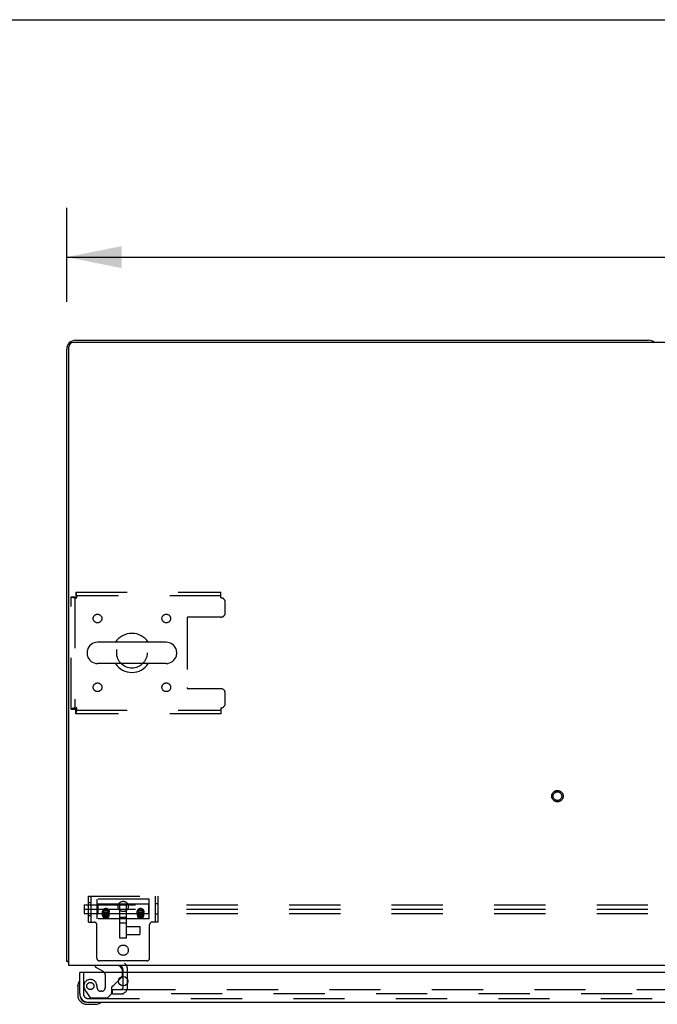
# Model space of a CAD drawing. Header units: inches. Extents: x 0 to 268, y 0 to 174.
# Tile 65 of 125: x 47 to 65, y 145 to 174. Entities that reach past the tile are written whole.
import ezdxf

# ---------------------------------------------------------------- set-up
doc = ezdxf.new("R2010")
doc.units = ezdxf.units.IN
doc.header["$LTSCALE"] = 14.754949
doc.header["$MEASUREMENT"] = 0
doc.linetypes.add('HIDDEN', pattern=[0.2, 0.1, -0.1])
doc.layers.get('0').update_dxf_attribs({"linetype": 'CONTINUOUS'})
for name, color, linetype in [('DEFAULT_2', 8, 'HIDDEN'), ('DIMENSIONS', 7, 'CONTINUOUS'), ('LEFT_OR_SECONDARY_DOOR_ASSEMBLY', 7, 'CONTINUOUS')]:
    doc.layers.add(name, color=color, linetype=linetype)
doc.styles.get("Standard").update_dxf_attribs({"font": 'arial.ttf'})
doc.dimstyles.new('DIMSTYLE_1', dxfattribs={"dimtxt": 1.183552, "dimasz": 1.578069, "dimexe": 0.09, "dimexo": 0.07, "dimgap": 0.0375, "dimtad": 0, "dimtih": 1, "dimtoh": 1, "dimzin": 4, "dimdsep": 46, "dimtxsty": 'Standard', "dimblk": '_FILLED', "dimblk1": '_FILLED', "dimblk2": '_FILLED', "dimcen": 0.09, "dimadec": 3, "dimazin": 1, "dimtfac": 1, "dimtdec": 3, "dimtofl": 0, "dimtmove": 0, "dimatfit": 3, "dimldrblk": '_FILLED', "dimfxl": 0, "dimtolj": 1, "dimtzin": 4, "dimarcsym": 0})

# ---------------------------------------------------------------- blocks, each defined once
blk = doc.blocks.new('_FILLED')
at = {"color": 0, "linetype": 'ByBlock'}
blk.add_solid([(0, 0), (-1, 0.2), (-1, -0.2)], dxfattribs=at)
blk = doc.blocks.new('*D1')
at = {"layer": 'DIMENSIONS', "color": 2, "linetype": 'Continuous'}
for p, q in [((48.143, 165.461), (48.143, 168.172)), ((125.893, 165.461), (125.893, 168.172)), ((48.143, 166.752), (84.359, 166.752)), ((125.893, 166.752), (89.678, 166.752))]:
    blk.add_line(p, q, dxfattribs=at)
at = {"layer": 'DIMENSIONS', "color": 2, "linetype": 'Continuous', "xscale": 1.5780694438, "yscale": 1.5780694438, "zscale": 1.5780694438, "rotation": 180}
blk.add_blockref('_FILLED', (48.143, 166.752), dxfattribs=at)
at = {"layer": 'DIMENSIONS', "color": 2, "linetype": 'Continuous', "xscale": 1.5780694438, "yscale": 1.5780694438, "zscale": 1.5780694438}
blk.add_blockref('_FILLED', (125.893, 166.752), dxfattribs=at)
at = {"layer": 'DIMENSIONS', "color": 2, "linetype": 'Continuous', "insert": (87.018, 167.343), "char_height": 1.1836, "width": 4.13583, "attachment_point": 2, "line_spacing_factor": 0.9}
blk.add_mtext('77.75', dxfattribs=at)

msp = doc.modelspace()

# ---------------------------------------------------------------- linework, layer by layer
at = {"color": 7, "linetype": 'Continuous'}
for p, q in [((0, 173.588), (268.272, 173.588)), ((48.206, 146.356), (48.206, 164.169)), ((125.706, 164.294), (48.331, 164.294)), ((48.393, 164.356), (64.893, 164.356)), ((48.143, 146.481), (48.143, 164.106)), ((51.006, 155.662), (49.031, 155.662)), ((48.731, 155.4), (48.731, 155.312)), ((51.306, 155.4), (51.306, 155.312)), ((51.006, 155.05), (49.031, 155.05)), ((48.143, 146.481), (48.206, 146.481)), ((48.204, 146.443), (48.206, 146.444)), ((125.831, 146.356), (48.206, 146.356)), ((49.768, 146.152), (49.768, 146.231)), ((49.768, 145.769), (49.768, 146.035))]:
    msp.add_line(p, q, dxfattribs=at)
for points in [[(48.175, 146.459), (48.167, 146.462), (48.164, 146.463), (48.161, 146.464), (48.158, 146.465), (48.155, 146.467), (48.153, 146.468), (48.15, 146.47), (48.148, 146.471), (48.147, 146.473), (48.146, 146.474), (48.145, 146.476), (48.144, 146.477), (48.143, 146.479), (48.143, 146.481)], [(48.204, 146.443), (48.202, 146.445), (48.199, 146.447), (48.197, 146.449), (48.193, 146.451), (48.19, 146.453), (48.186, 146.454), (48.182, 146.456), (48.179, 146.458), (48.175, 146.459)]]:
    msp.add_lwpolyline(points, dxfattribs=at)
for centre, radius, start, end in [((48.393, 164.106), 0.25, 90, 180), ((48.331, 164.169), 0.125, 90, 180), ((64.893, 164.106), 0.25, 48.596, 90), ((49.031, 155.356), 0.306, 90, 164.3697), ((50.018, 155.356), 0.562, 32.9567, 147.0433), ((51.006, 155.356), 0.306, 15.6303, 90), ((48.875, 155.4), 0.144, 164.3697, 180), ((51.162, 155.4), 0.144, 0, 15.6303), ((48.875, 155.312), 0.144, 180, 195.6303), ((49.031, 155.356), 0.306, 195.6303, 270), ((51.006, 155.356), 0.306, 270, 344.3697), ((51.162, 155.312), 0.144, 344.3697, 360), ((50.018, 155.356), 0.562, 212.956, 327.044), ((48.393, 146.606), 0.25, 220.7609, 221.3932), ((49.643, 146.231), 0.125, 0, 90)]:
    msp.add_arc(centre, radius, start, end, dxfattribs=at)
at = {"layer": 'DEFAULT_2', "color": 8, "linetype": 'HIDDEN'}
for p, q in [((48.402, 157.106), (48.402, 157.002)), ((48.402, 157.106), (52.581, 157.106)), ((52.581, 156.939), (52.581, 157.106)), ((48.268, 153.74), (48.268, 156.972)), ((48.268, 156.972), (48.372, 156.972)), ((48.372, 156.972), (48.372, 153.74)), ((52.581, 157.002), (48.402, 157.002)), ((52.706, 156.512), (52.706, 156.814)), ((51.606, 156.357), (51.606, 154.355)), ((52.581, 156.387), (51.636, 156.387)), ((52.581, 154.325), (51.636, 154.325)), ((52.706, 153.898), (52.706, 154.2)), ((48.268, 153.74), (48.372, 153.74)), ((48.402, 153.606), (48.402, 153.71)), ((48.402, 153.71), (52.581, 153.71)), ((52.581, 153.773), (52.581, 153.606)), ((52.581, 153.606), (48.402, 153.606)), ((48.768, 147.606), (48.768, 148.356)), ((48.768, 148.356), (50.768, 148.356)), ((48.846, 147.606), (48.846, 148.356)), ((50.69, 148.356), (50.69, 147.606)), ((50.768, 148.356), (50.768, 147.606)), ((48.643, 148.106), (48.643, 147.856)), ((48.643, 148.106), (125.393, 148.106)), ((48.768, 148.169), (48.846, 148.169)), ((49.018, 147.7), (49.018, 148.262)), ((50.518, 148.262), (49.018, 148.262)), ((49.038, 148.122), (49.018, 148.142)), ((49.038, 148.122), (49.038, 147.841)), ((50.498, 148.122), (49.038, 148.122)), ((49.675, 147.144), (49.675, 148.122)), ((49.862, 147.144), (49.862, 148.122)), ((50.498, 148.122), (50.518, 148.142)), ((50.498, 148.122), (50.498, 147.841)), ((50.518, 147.7), (50.518, 148.262)), ((50.768, 148.129), (50.69, 148.129)), ((48.643, 147.981), (125.393, 147.981)), ((48.643, 147.856), (125.393, 147.856)), ((48.768, 147.794), (48.846, 147.794)), ((49.038, 147.841), (49.018, 147.821)), ((50.498, 147.841), (49.038, 147.841)), ((49.172, 147.841), (49.172, 147.911)), ((49.175, 147.792), (49.175, 147.906)), ((49.206, 147.846), (49.237, 147.893)), ((49.206, 147.788), (49.206, 147.846)), ((49.237, 147.799), (49.206, 147.846)), ((49.206, 147.788), (49.211, 147.796)), ((49.21, 147.781), (49.206, 147.788)), ((49.216, 147.774), (49.21, 147.781)), ((49.211, 147.796), (49.217, 147.804)), ((49.22, 147.767), (49.216, 147.774)), ((49.217, 147.804), (49.221, 147.811)), ((49.225, 147.759), (49.22, 147.767)), ((49.221, 147.811), (49.227, 147.819)), ((49.23, 147.752), (49.225, 147.759)), ((49.227, 147.819), (49.232, 147.826)), ((49.232, 147.826), (49.237, 147.834)), ((49.237, 147.834), (49.237, 147.893)), ((49.237, 147.893), (49.3, 147.893)), ((49.237, 147.834), (49.245, 147.835)), ((49.237, 147.741), (49.237, 147.799)), ((49.3, 147.799), (49.237, 147.799)), ((49.245, 147.741), (49.237, 147.741)), ((49.245, 147.835), (49.253, 147.835)), ((49.253, 147.741), (49.245, 147.741)), ((49.26, 147.741), (49.253, 147.741)), ((49.268, 147.741), (49.26, 147.741)), ((49.264, 147.835), (49.272, 147.835)), ((49.276, 147.741), (49.268, 147.741)), ((49.272, 147.835), (49.28, 147.835)), ((49.284, 147.741), (49.276, 147.741)), ((49.28, 147.835), (49.288, 147.835)), ((49.292, 147.741), (49.284, 147.741)), ((49.3, 147.741), (49.292, 147.741)), ((49.3, 147.834), (49.3, 147.893)), ((49.3, 147.893), (49.331, 147.846)), ((49.331, 147.846), (49.3, 147.799)), ((49.3, 147.834), (49.305, 147.826)), ((49.3, 147.741), (49.3, 147.799)), ((49.305, 147.749), (49.3, 147.741)), ((49.305, 147.826), (49.31, 147.819)), ((49.31, 147.757), (49.305, 147.749)), ((49.31, 147.819), (49.316, 147.811)), ((49.316, 147.765), (49.31, 147.757)), ((49.316, 147.811), (49.321, 147.802)), ((49.32, 147.772), (49.316, 147.765)), ((49.325, 147.78), (49.32, 147.772)), ((49.321, 147.802), (49.326, 147.794)), ((49.326, 147.794), (49.331, 147.788)), ((49.331, 147.788), (49.331, 147.846)), ((49.362, 147.792), (49.362, 147.906)), ((49.365, 147.841), (49.365, 147.911)), ((49.862, 147.738), (49.675, 147.738)), ((50.172, 147.841), (50.172, 147.911)), ((50.175, 147.792), (50.175, 147.906)), ((50.206, 147.846), (50.237, 147.893)), ((50.206, 147.788), (50.206, 147.846)), ((50.237, 147.799), (50.206, 147.846)), ((50.206, 147.788), (50.211, 147.796)), ((50.21, 147.781), (50.206, 147.788)), ((50.216, 147.774), (50.21, 147.781)), ((50.211, 147.796), (50.217, 147.804)), ((50.22, 147.767), (50.216, 147.774)), ((50.217, 147.804), (50.221, 147.811)), ((50.225, 147.759), (50.22, 147.767)), ((50.221, 147.811), (50.227, 147.819)), ((50.23, 147.752), (50.225, 147.759)), ((50.227, 147.819), (50.232, 147.826)), ((50.232, 147.826), (50.237, 147.834)), ((50.237, 147.834), (50.237, 147.893)), ((50.237, 147.893), (50.3, 147.893)), ((50.237, 147.834), (50.245, 147.835)), ((50.237, 147.741), (50.237, 147.799)), ((50.3, 147.799), (50.237, 147.799)), ((50.245, 147.741), (50.237, 147.741)), ((50.245, 147.835), (50.253, 147.835)), ((50.253, 147.741), (50.245, 147.741)), ((50.26, 147.741), (50.253, 147.741)), ((50.268, 147.741), (50.26, 147.741)), ((50.264, 147.835), (50.272, 147.835)), ((50.276, 147.741), (50.268, 147.741)), ((50.272, 147.835), (50.28, 147.835)), ((50.284, 147.741), (50.276, 147.741)), ((50.28, 147.835), (50.288, 147.835)), ((50.292, 147.741), (50.284, 147.741)), ((50.3, 147.741), (50.292, 147.741)), ((50.3, 147.834), (50.3, 147.893)), ((50.3, 147.893), (50.331, 147.846)), ((50.331, 147.846), (50.3, 147.799)), ((50.3, 147.834), (50.305, 147.826)), ((50.3, 147.741), (50.3, 147.799)), ((50.305, 147.749), (50.3, 147.741)), ((50.305, 147.826), (50.31, 147.819)), ((50.31, 147.757), (50.305, 147.749)), ((50.31, 147.819), (50.316, 147.811)), ((50.316, 147.765), (50.31, 147.757)), ((50.316, 147.811), (50.321, 147.802)), ((50.32, 147.772), (50.316, 147.765)), ((50.325, 147.78), (50.32, 147.772)), ((50.321, 147.802), (50.326, 147.794)), ((50.326, 147.794), (50.331, 147.788)), ((50.331, 147.788), (50.331, 147.846)), ((50.362, 147.792), (50.362, 147.906)), ((50.365, 147.841), (50.365, 147.911)), ((50.498, 147.841), (50.518, 147.821)), ((50.768, 147.833), (50.69, 147.833)), ((48.768, 147.606), (48.929, 147.606)), ((49.009, 146.566), (49.009, 147.526)), ((50.518, 147.7), (49.018, 147.7)), ((49.862, 147.574), (49.675, 147.574)), ((49.862, 147.479), (50.244, 147.479)), ((50.244, 147.479), (50.244, 147.248)), ((50.527, 146.566), (50.527, 147.526)), ((50.768, 147.606), (50.607, 147.606)), ((49.862, 147.144), (49.675, 147.144)), ((49.862, 147.248), (50.244, 147.248)), ((50.447, 146.486), (49.089, 146.486)), ((49.768, 146.035), (49.768, 146.152)), ((49.893, 145.731), (49.893, 146.231)), ((49.768, 145.731), (49.768, 145.769)), ((49.456, 145.544), (49.456, 145.669)), ((49.456, 145.669), (49.772, 145.669)), ((49.456, 145.544), (49.772, 145.544)), ((49.8, 145.669), (85.081, 145.669)), ((85.081, 145.544), (49.8, 145.544))]:
    msp.add_line(p, q, dxfattribs=at)
for points in [[(48.435, 156.939), (48.433, 156.958), (48.431, 156.976), (48.428, 156.994), (48.426, 157.011), (48.424, 157.028), (48.421, 157.043), (48.419, 157.057), (48.416, 157.07), (48.414, 157.08), (48.412, 157.089), (48.409, 157.097), (48.407, 157.102), (48.405, 157.105), (48.402, 157.106)], [(48.268, 156.972), (48.269, 156.97), (48.273, 156.967), (48.278, 156.965), (48.285, 156.963), (48.294, 156.96), (48.305, 156.958), (48.317, 156.956), (48.331, 156.953), (48.346, 156.951), (48.363, 156.948), (48.38, 156.946), (48.398, 156.944), (48.417, 156.941), (48.435, 156.939)], [(48.372, 156.972), (48.373, 156.97), (48.374, 156.967), (48.376, 156.965), (48.379, 156.963), (48.382, 156.96), (48.386, 156.958), (48.391, 156.956), (48.396, 156.953), (48.402, 156.951), (48.408, 156.948), (48.415, 156.946), (48.421, 156.944), (48.428, 156.941), (48.435, 156.939)], [(48.435, 156.939), (48.433, 156.946), (48.431, 156.953), (48.428, 156.96), (48.426, 156.966), (48.424, 156.973), (48.421, 156.978), (48.419, 156.984), (48.416, 156.988), (48.414, 156.992), (48.412, 156.996), (48.409, 156.998), (48.407, 157), (48.405, 157.002), (48.402, 157.002)], [(48.435, 153.773), (48.417, 153.771), (48.398, 153.768), (48.38, 153.766), (48.363, 153.764), (48.346, 153.761), (48.331, 153.759), (48.317, 153.757), (48.305, 153.754), (48.294, 153.752), (48.285, 153.749), (48.278, 153.747), (48.273, 153.745), (48.269, 153.742), (48.268, 153.74)], [(48.435, 153.773), (48.428, 153.771), (48.421, 153.768), (48.415, 153.766), (48.408, 153.764), (48.402, 153.761), (48.396, 153.759), (48.391, 153.757), (48.386, 153.754), (48.382, 153.752), (48.379, 153.749), (48.376, 153.747), (48.374, 153.745), (48.373, 153.742), (48.372, 153.74)], [(48.402, 153.606), (48.405, 153.607), (48.407, 153.61), (48.409, 153.615), (48.412, 153.623), (48.414, 153.632), (48.416, 153.642), (48.419, 153.655), (48.421, 153.669), (48.424, 153.684), (48.426, 153.701), (48.428, 153.718), (48.431, 153.736), (48.433, 153.754), (48.435, 153.773)], [(48.402, 153.71), (48.405, 153.71), (48.407, 153.712), (48.409, 153.714), (48.412, 153.716), (48.414, 153.72), (48.416, 153.724), (48.419, 153.728), (48.421, 153.734), (48.424, 153.74), (48.426, 153.746), (48.428, 153.752), (48.431, 153.759), (48.433, 153.766), (48.435, 153.773)], [(49.175, 147.906), (49.175, 147.912), (49.176, 147.917), (49.177, 147.923), (49.179, 147.929), (49.181, 147.934), (49.184, 147.939), (49.187, 147.945), (49.19, 147.949), (49.194, 147.954), (49.198, 147.959), (49.202, 147.963), (49.207, 147.967), (49.213, 147.97), (49.218, 147.974), (49.224, 147.977), (49.23, 147.979), (49.236, 147.981), (49.242, 147.983), (49.249, 147.985), (49.255, 147.986), (49.262, 147.986), (49.268, 147.987)], [(49.268, 147.994), (49.259, 147.994), (49.25, 147.993), (49.241, 147.991), (49.232, 147.988), (49.224, 147.985), (49.216, 147.981)], [(49.321, 147.981), (49.313, 147.985), (49.304, 147.988), (49.296, 147.991), (49.287, 147.993), (49.278, 147.994), (49.268, 147.994)], [(49.268, 147.987), (49.275, 147.986), (49.282, 147.986), (49.288, 147.985), (49.294, 147.983), (49.301, 147.981), (49.307, 147.979), (49.313, 147.977), (49.319, 147.974), (49.324, 147.97), (49.329, 147.967), (49.334, 147.963), (49.339, 147.959), (49.343, 147.954), (49.347, 147.949), (49.35, 147.945), (49.353, 147.939), (49.356, 147.934), (49.358, 147.929), (49.359, 147.923), (49.361, 147.917), (49.361, 147.912), (49.362, 147.906)], [(50.175, 147.906), (50.175, 147.912), (50.176, 147.917), (50.177, 147.923), (50.179, 147.929), (50.181, 147.934), (50.184, 147.939), (50.187, 147.945), (50.19, 147.949), (50.194, 147.954), (50.198, 147.959), (50.202, 147.963), (50.207, 147.967), (50.213, 147.97), (50.218, 147.974), (50.224, 147.977), (50.23, 147.979), (50.236, 147.981), (50.242, 147.983), (50.249, 147.985), (50.255, 147.986), (50.262, 147.986), (50.268, 147.987)], [(50.268, 147.994), (50.259, 147.994), (50.25, 147.993), (50.241, 147.991), (50.232, 147.988), (50.224, 147.985), (50.216, 147.981)], [(50.321, 147.981), (50.313, 147.985), (50.304, 147.988), (50.296, 147.991), (50.287, 147.993), (50.278, 147.994), (50.268, 147.994)], [(50.268, 147.987), (50.275, 147.986), (50.282, 147.986), (50.288, 147.985), (50.294, 147.983), (50.301, 147.981), (50.307, 147.979), (50.313, 147.977), (50.319, 147.974), (50.324, 147.97), (50.329, 147.967), (50.334, 147.963), (50.339, 147.959), (50.343, 147.954), (50.347, 147.949), (50.35, 147.945), (50.353, 147.939), (50.356, 147.934), (50.358, 147.929), (50.359, 147.923), (50.361, 147.917), (50.361, 147.912), (50.362, 147.906)], [(49.216, 147.981), (49.208, 147.976), (49.201, 147.971), (49.194, 147.965), (49.189, 147.958), (49.184, 147.951), (49.179, 147.943), (49.176, 147.935), (49.174, 147.927), (49.172, 147.919), (49.172, 147.911)], [(49.268, 147.933), (49.258, 147.932), (49.249, 147.931), (49.239, 147.928), (49.23, 147.925), (49.222, 147.92), (49.214, 147.915), (49.206, 147.91), (49.2, 147.903), (49.193, 147.897), (49.188, 147.889), (49.183, 147.882), (49.179, 147.874), (49.176, 147.865), (49.174, 147.857), (49.172, 147.849), (49.172, 147.841)], [(49.172, 147.911), (49.172, 147.902), (49.174, 147.894), (49.176, 147.886), (49.179, 147.878), (49.184, 147.871), (49.189, 147.864), (49.194, 147.857), (49.201, 147.851), (49.208, 147.845), (49.216, 147.841)], [(49.172, 147.841), (49.172, 147.832), (49.174, 147.825), (49.176, 147.817), (49.179, 147.81), (49.183, 147.803), (49.188, 147.797), (49.193, 147.791), (49.2, 147.786), (49.206, 147.781), (49.214, 147.777), (49.222, 147.774), (49.23, 147.771), (49.239, 147.769), (49.249, 147.767), (49.258, 147.766), (49.268, 147.765)], [(49.268, 147.825), (49.262, 147.825), (49.255, 147.826), (49.249, 147.827), (49.242, 147.828), (49.236, 147.83), (49.23, 147.832), (49.224, 147.835), (49.218, 147.838), (49.213, 147.841), (49.207, 147.845), (49.202, 147.849), (49.198, 147.853), (49.194, 147.857), (49.19, 147.862), (49.187, 147.867), (49.184, 147.872), (49.181, 147.878), (49.179, 147.883), (49.177, 147.889), (49.176, 147.894), (49.175, 147.9), (49.175, 147.906)], [(49.268, 147.872), (49.262, 147.872), (49.255, 147.871), (49.249, 147.87), (49.242, 147.869), (49.236, 147.867), (49.23, 147.865), (49.224, 147.862), (49.218, 147.859), (49.212, 147.856), (49.207, 147.853), (49.202, 147.849), (49.198, 147.844), (49.194, 147.84), (49.19, 147.835), (49.187, 147.83), (49.184, 147.825), (49.181, 147.82), (49.179, 147.814), (49.177, 147.809), (49.176, 147.803), (49.175, 147.797), (49.175, 147.792)], [(49.175, 147.792), (49.175, 147.786), (49.176, 147.78), (49.177, 147.774), (49.179, 147.769), (49.181, 147.763), (49.184, 147.758), (49.187, 147.753), (49.19, 147.748), (49.194, 147.743), (49.198, 147.739), (49.202, 147.734), (49.207, 147.73), (49.212, 147.727), (49.218, 147.724), (49.224, 147.721), (49.23, 147.718), (49.236, 147.716), (49.242, 147.714), (49.249, 147.713), (49.255, 147.712), (49.262, 147.711), (49.268, 147.711)], [(49.268, 147.839), (49.262, 147.839), (49.257, 147.839), (49.251, 147.84), (49.245, 147.842), (49.239, 147.843), (49.234, 147.845), (49.229, 147.847), (49.223, 147.85), (49.219, 147.853), (49.214, 147.856), (49.21, 147.86), (49.205, 147.864), (49.202, 147.868), (49.198, 147.872), (49.195, 147.876), (49.193, 147.881), (49.19, 147.886), (49.188, 147.89), (49.187, 147.895), (49.186, 147.901), (49.185, 147.906), (49.185, 147.911), (49.185, 147.916), (49.186, 147.921), (49.187, 147.926), (49.188, 147.931), (49.19, 147.936), (49.193, 147.941), (49.195, 147.945), (49.198, 147.95), (49.202, 147.954), (49.205, 147.958), (49.21, 147.962), (49.214, 147.965), (49.219, 147.969), (49.223, 147.971), (49.229, 147.974), (49.234, 147.976), (49.239, 147.978), (49.245, 147.98), (49.251, 147.981), (49.257, 147.982), (49.262, 147.983), (49.268, 147.983)], [(49.268, 147.858), (49.262, 147.857), (49.257, 147.857), (49.251, 147.856), (49.245, 147.855), (49.24, 147.853), (49.234, 147.851), (49.229, 147.849), (49.224, 147.846), (49.219, 147.843), (49.215, 147.84), (49.21, 147.837), (49.206, 147.833), (49.203, 147.829), (49.199, 147.825), (49.196, 147.821), (49.194, 147.816), (49.192, 147.811), (49.19, 147.807), (49.188, 147.802), (49.187, 147.797), (49.187, 147.792), (49.186, 147.787)], [(49.35, 147.787), (49.35, 147.781), (49.349, 147.776), (49.348, 147.771), (49.347, 147.766), (49.345, 147.761), (49.342, 147.756), (49.339, 147.751), (49.336, 147.747), (49.332, 147.742), (49.328, 147.738), (49.324, 147.735), (49.319, 147.731), (49.315, 147.728), (49.309, 147.725), (49.304, 147.723), (49.298, 147.721), (49.292, 147.719), (49.287, 147.717), (49.281, 147.716), (49.274, 147.716), (49.268, 147.716), (49.262, 147.716), (49.256, 147.716), (49.25, 147.717), (49.244, 147.719), (49.238, 147.721), (49.233, 147.723), (49.227, 147.725), (49.222, 147.728), (49.217, 147.731), (49.213, 147.735), (49.208, 147.738), (49.204, 147.742), (49.201, 147.747), (49.197, 147.751), (49.195, 147.756), (49.192, 147.761), (49.19, 147.766), (49.188, 147.771), (49.187, 147.776), (49.187, 147.781), (49.186, 147.787)], [(49.216, 147.841), (49.224, 147.837), (49.232, 147.833), (49.241, 147.831), (49.25, 147.829), (49.259, 147.828), (49.268, 147.827)], [(49.237, 147.741), (49.235, 147.744), (49.23, 147.752)], [(49.253, 147.835), (49.26, 147.835), (49.264, 147.835)], [(49.268, 147.983), (49.274, 147.983), (49.28, 147.982), (49.286, 147.981), (49.292, 147.98), (49.297, 147.978), (49.303, 147.976), (49.308, 147.974), (49.313, 147.971), (49.318, 147.969), (49.323, 147.965), (49.327, 147.962), (49.331, 147.958), (49.335, 147.954), (49.338, 147.95), (49.341, 147.945), (49.344, 147.941), (49.346, 147.936), (49.348, 147.931), (49.35, 147.926), (49.351, 147.921), (49.351, 147.916), (49.352, 147.911), (49.351, 147.906), (49.351, 147.901), (49.35, 147.895), (49.348, 147.89), (49.346, 147.886), (49.344, 147.881), (49.341, 147.876), (49.338, 147.872), (49.335, 147.868), (49.331, 147.864), (49.327, 147.86), (49.323, 147.856), (49.318, 147.853), (49.313, 147.85), (49.308, 147.847), (49.303, 147.845), (49.297, 147.843), (49.292, 147.842), (49.286, 147.84), (49.28, 147.839), (49.274, 147.839), (49.268, 147.839)], [(49.365, 147.841), (49.364, 147.849), (49.363, 147.857), (49.361, 147.865), (49.358, 147.874), (49.354, 147.882), (49.349, 147.889), (49.343, 147.897), (49.337, 147.903), (49.33, 147.91), (49.323, 147.915), (49.315, 147.92), (49.306, 147.925), (49.297, 147.928), (49.288, 147.931), (49.278, 147.932), (49.268, 147.933)], [(49.362, 147.906), (49.361, 147.9), (49.361, 147.894), (49.359, 147.889), (49.358, 147.883), (49.356, 147.878), (49.353, 147.872), (49.35, 147.867), (49.347, 147.862), (49.343, 147.857), (49.339, 147.853), (49.334, 147.849), (49.329, 147.845), (49.324, 147.841), (49.319, 147.838), (49.313, 147.835), (49.307, 147.832), (49.301, 147.83), (49.294, 147.828), (49.288, 147.827), (49.282, 147.826), (49.275, 147.825), (49.268, 147.825)], [(49.362, 147.792), (49.361, 147.797), (49.361, 147.803), (49.359, 147.809), (49.358, 147.814), (49.356, 147.82), (49.353, 147.825), (49.35, 147.83), (49.347, 147.835), (49.343, 147.84), (49.339, 147.844), (49.334, 147.849), (49.329, 147.853), (49.324, 147.856), (49.319, 147.859), (49.313, 147.862), (49.307, 147.865), (49.301, 147.867), (49.295, 147.869), (49.288, 147.87), (49.282, 147.871), (49.275, 147.872), (49.268, 147.872)], [(49.35, 147.787), (49.35, 147.792), (49.349, 147.797), (49.348, 147.802), (49.347, 147.807), (49.345, 147.811), (49.343, 147.816), (49.34, 147.821), (49.337, 147.825), (49.334, 147.829), (49.33, 147.833), (49.326, 147.837), (49.322, 147.84), (49.317, 147.843), (49.313, 147.846), (49.308, 147.849), (49.302, 147.851), (49.297, 147.853), (49.291, 147.855), (49.286, 147.856), (49.28, 147.857), (49.274, 147.857), (49.268, 147.858)], [(49.268, 147.827), (49.278, 147.828), (49.287, 147.829), (49.296, 147.831), (49.304, 147.833), (49.313, 147.837), (49.321, 147.841)], [(49.268, 147.765), (49.278, 147.766), (49.288, 147.767), (49.297, 147.769), (49.306, 147.771), (49.315, 147.774), (49.323, 147.777), (49.33, 147.781), (49.337, 147.786), (49.343, 147.791), (49.349, 147.797), (49.354, 147.803), (49.358, 147.81), (49.361, 147.817), (49.363, 147.825), (49.364, 147.832), (49.365, 147.841)], [(49.268, 147.711), (49.275, 147.711), (49.282, 147.712), (49.288, 147.713), (49.295, 147.714), (49.301, 147.716), (49.307, 147.718), (49.313, 147.721), (49.319, 147.724), (49.324, 147.727), (49.329, 147.73), (49.334, 147.734), (49.339, 147.739), (49.343, 147.743), (49.347, 147.748), (49.35, 147.753), (49.353, 147.758), (49.356, 147.763), (49.358, 147.769), (49.359, 147.774), (49.361, 147.78), (49.361, 147.786), (49.362, 147.792)], [(49.288, 147.835), (49.296, 147.835), (49.3, 147.834)], [(49.365, 147.911), (49.364, 147.919), (49.363, 147.927), (49.361, 147.935), (49.357, 147.943), (49.353, 147.951), (49.348, 147.958), (49.342, 147.965), (49.336, 147.971), (49.328, 147.976), (49.321, 147.981)], [(49.321, 147.841), (49.328, 147.845), (49.336, 147.851), (49.342, 147.857), (49.348, 147.864), (49.353, 147.871), (49.357, 147.878), (49.361, 147.886), (49.363, 147.894), (49.364, 147.902), (49.365, 147.911)], [(49.331, 147.788), (49.33, 147.786), (49.325, 147.78)], [(50.216, 147.981), (50.208, 147.976), (50.201, 147.971), (50.194, 147.965), (50.189, 147.958), (50.184, 147.951), (50.179, 147.943), (50.176, 147.935), (50.174, 147.927), (50.172, 147.919), (50.172, 147.911)], [(50.268, 147.933), (50.258, 147.932), (50.249, 147.931), (50.239, 147.928), (50.23, 147.925), (50.222, 147.92), (50.214, 147.915), (50.206, 147.91), (50.2, 147.903), (50.193, 147.897), (50.188, 147.889), (50.183, 147.882), (50.179, 147.874), (50.176, 147.865), (50.174, 147.857), (50.172, 147.849), (50.172, 147.841)], [(50.172, 147.911), (50.172, 147.902), (50.174, 147.894), (50.176, 147.886), (50.179, 147.878), (50.184, 147.871), (50.189, 147.864), (50.194, 147.857), (50.201, 147.851), (50.208, 147.845), (50.216, 147.841)], [(50.172, 147.841), (50.172, 147.832), (50.174, 147.825), (50.176, 147.817), (50.179, 147.81), (50.183, 147.803), (50.188, 147.797), (50.193, 147.791), (50.2, 147.786), (50.206, 147.781), (50.214, 147.777), (50.222, 147.774), (50.23, 147.771), (50.239, 147.769), (50.249, 147.767), (50.258, 147.766), (50.268, 147.765)], [(50.268, 147.825), (50.262, 147.825), (50.255, 147.826), (50.249, 147.827), (50.242, 147.828), (50.236, 147.83), (50.23, 147.832), (50.224, 147.835), (50.218, 147.838), (50.213, 147.841), (50.207, 147.845), (50.202, 147.849), (50.198, 147.853), (50.194, 147.857), (50.19, 147.862), (50.187, 147.867), (50.184, 147.872), (50.181, 147.878), (50.179, 147.883), (50.177, 147.889), (50.176, 147.894), (50.175, 147.9), (50.175, 147.906)], [(50.268, 147.872), (50.262, 147.872), (50.255, 147.871), (50.249, 147.87), (50.242, 147.869), (50.236, 147.867), (50.23, 147.865), (50.224, 147.862), (50.218, 147.859), (50.212, 147.856), (50.207, 147.853), (50.202, 147.849), (50.198, 147.844), (50.194, 147.84), (50.19, 147.835), (50.187, 147.83), (50.184, 147.825), (50.181, 147.82), (50.179, 147.814), (50.177, 147.809), (50.176, 147.803), (50.175, 147.797), (50.175, 147.792)], [(50.175, 147.792), (50.175, 147.786), (50.176, 147.78), (50.177, 147.774), (50.179, 147.769), (50.181, 147.763), (50.184, 147.758), (50.187, 147.753), (50.19, 147.748), (50.194, 147.743), (50.198, 147.739), (50.202, 147.734), (50.207, 147.73), (50.212, 147.727), (50.218, 147.724), (50.224, 147.721), (50.23, 147.718), (50.236, 147.716), (50.242, 147.714), (50.249, 147.713), (50.255, 147.712), (50.262, 147.711), (50.268, 147.711)], [(50.268, 147.839), (50.262, 147.839), (50.257, 147.839), (50.251, 147.84), (50.245, 147.842), (50.239, 147.843), (50.234, 147.845), (50.229, 147.847), (50.223, 147.85), (50.219, 147.853), (50.214, 147.856), (50.21, 147.86), (50.205, 147.864), (50.202, 147.868), (50.198, 147.872), (50.195, 147.876), (50.193, 147.881), (50.19, 147.886), (50.188, 147.89), (50.187, 147.895), (50.186, 147.901), (50.185, 147.906), (50.185, 147.911), (50.185, 147.916), (50.186, 147.921), (50.187, 147.926), (50.188, 147.931), (50.19, 147.936), (50.193, 147.941), (50.195, 147.945), (50.198, 147.95), (50.202, 147.954), (50.205, 147.958), (50.21, 147.962), (50.214, 147.965), (50.219, 147.969), (50.223, 147.971), (50.229, 147.974), (50.234, 147.976), (50.239, 147.978), (50.245, 147.98), (50.251, 147.981), (50.257, 147.982), (50.262, 147.983), (50.268, 147.983)], [(50.268, 147.858), (50.262, 147.857), (50.257, 147.857), (50.251, 147.856), (50.245, 147.855), (50.24, 147.853), (50.234, 147.851), (50.229, 147.849), (50.224, 147.846), (50.219, 147.843), (50.215, 147.84), (50.21, 147.837), (50.206, 147.833), (50.203, 147.829), (50.199, 147.825), (50.196, 147.821), (50.194, 147.816), (50.192, 147.811), (50.19, 147.807), (50.188, 147.802), (50.187, 147.797), (50.187, 147.792), (50.186, 147.787)], [(50.35, 147.787), (50.35, 147.781), (50.349, 147.776), (50.348, 147.771), (50.347, 147.766), (50.345, 147.761), (50.342, 147.756), (50.339, 147.751), (50.336, 147.747), (50.332, 147.742), (50.328, 147.738), (50.324, 147.735), (50.319, 147.731), (50.315, 147.728), (50.309, 147.725), (50.304, 147.723), (50.298, 147.721), (50.292, 147.719), (50.287, 147.717), (50.281, 147.716), (50.274, 147.716), (50.268, 147.716), (50.262, 147.716), (50.256, 147.716), (50.25, 147.717), (50.244, 147.719), (50.238, 147.721), (50.233, 147.723), (50.227, 147.725), (50.222, 147.728), (50.217, 147.731), (50.213, 147.735), (50.208, 147.738), (50.204, 147.742), (50.201, 147.747), (50.197, 147.751), (50.195, 147.756), (50.192, 147.761), (50.19, 147.766), (50.188, 147.771), (50.187, 147.776), (50.187, 147.781), (50.186, 147.787)], [(50.216, 147.841), (50.224, 147.837), (50.232, 147.833), (50.241, 147.831), (50.25, 147.829), (50.259, 147.828), (50.268, 147.827)], [(50.237, 147.741), (50.235, 147.744), (50.23, 147.752)], [(50.253, 147.835), (50.26, 147.835), (50.264, 147.835)], [(50.268, 147.983), (50.274, 147.983), (50.28, 147.982), (50.286, 147.981), (50.292, 147.98), (50.297, 147.978), (50.303, 147.976), (50.308, 147.974), (50.313, 147.971), (50.318, 147.969), (50.323, 147.965), (50.327, 147.962), (50.331, 147.958), (50.335, 147.954), (50.338, 147.95), (50.341, 147.945), (50.344, 147.941), (50.346, 147.936), (50.348, 147.931), (50.35, 147.926), (50.351, 147.921), (50.351, 147.916), (50.352, 147.911), (50.351, 147.906), (50.351, 147.901), (50.35, 147.895), (50.348, 147.89), (50.346, 147.886), (50.344, 147.881), (50.341, 147.876), (50.338, 147.872), (50.335, 147.868), (50.331, 147.864), (50.327, 147.86), (50.323, 147.856), (50.318, 147.853), (50.313, 147.85), (50.308, 147.847), (50.303, 147.845), (50.297, 147.843), (50.292, 147.842), (50.286, 147.84), (50.28, 147.839), (50.274, 147.839), (50.268, 147.839)], [(50.365, 147.841), (50.364, 147.849), (50.363, 147.857), (50.361, 147.865), (50.358, 147.874), (50.354, 147.882), (50.349, 147.889), (50.343, 147.897), (50.337, 147.903), (50.33, 147.91), (50.323, 147.915), (50.315, 147.92), (50.306, 147.925), (50.297, 147.928), (50.288, 147.931), (50.278, 147.932), (50.268, 147.933)], [(50.362, 147.906), (50.361, 147.9), (50.361, 147.894), (50.359, 147.889), (50.358, 147.883), (50.356, 147.878), (50.353, 147.872), (50.35, 147.867), (50.347, 147.862), (50.343, 147.857), (50.339, 147.853), (50.334, 147.849), (50.329, 147.845), (50.324, 147.841), (50.319, 147.838), (50.313, 147.835), (50.307, 147.832), (50.301, 147.83), (50.294, 147.828), (50.288, 147.827), (50.282, 147.826), (50.275, 147.825), (50.268, 147.825)], [(50.362, 147.792), (50.361, 147.797), (50.361, 147.803), (50.359, 147.809), (50.358, 147.814), (50.356, 147.82), (50.353, 147.825), (50.35, 147.83), (50.347, 147.835), (50.343, 147.84), (50.339, 147.844), (50.334, 147.849), (50.329, 147.853), (50.324, 147.856), (50.319, 147.859), (50.313, 147.862), (50.307, 147.865), (50.301, 147.867), (50.295, 147.869), (50.288, 147.87), (50.282, 147.871), (50.275, 147.872), (50.268, 147.872)], [(50.35, 147.787), (50.35, 147.792), (50.349, 147.797), (50.348, 147.802), (50.347, 147.807), (50.345, 147.811), (50.343, 147.816), (50.34, 147.821), (50.337, 147.825), (50.334, 147.829), (50.33, 147.833), (50.326, 147.837), (50.322, 147.84), (50.317, 147.843), (50.313, 147.846), (50.308, 147.849), (50.302, 147.851), (50.297, 147.853), (50.291, 147.855), (50.286, 147.856), (50.28, 147.857), (50.274, 147.857), (50.268, 147.858)], [(50.268, 147.827), (50.278, 147.828), (50.287, 147.829), (50.296, 147.831), (50.304, 147.833), (50.313, 147.837), (50.321, 147.841)], [(50.268, 147.765), (50.278, 147.766), (50.288, 147.767), (50.297, 147.769), (50.306, 147.771), (50.315, 147.774), (50.323, 147.777), (50.33, 147.781), (50.337, 147.786), (50.343, 147.791), (50.349, 147.797), (50.354, 147.803), (50.358, 147.81), (50.361, 147.817), (50.363, 147.825), (50.364, 147.832), (50.365, 147.841)], [(50.268, 147.711), (50.275, 147.711), (50.282, 147.712), (50.288, 147.713), (50.295, 147.714), (50.301, 147.716), (50.307, 147.718), (50.313, 147.721), (50.319, 147.724), (50.324, 147.727), (50.329, 147.73), (50.334, 147.734), (50.339, 147.739), (50.343, 147.743), (50.347, 147.748), (50.35, 147.753), (50.353, 147.758), (50.356, 147.763), (50.358, 147.769), (50.359, 147.774), (50.361, 147.78), (50.361, 147.786), (50.362, 147.792)], [(50.288, 147.835), (50.296, 147.835), (50.3, 147.834)], [(50.365, 147.911), (50.364, 147.919), (50.363, 147.927), (50.361, 147.935), (50.357, 147.943), (50.353, 147.951), (50.348, 147.958), (50.342, 147.965), (50.336, 147.971), (50.328, 147.976), (50.321, 147.981)], [(50.321, 147.841), (50.328, 147.845), (50.336, 147.851), (50.342, 147.857), (50.348, 147.864), (50.353, 147.871), (50.357, 147.878), (50.361, 147.886), (50.363, 147.894), (50.364, 147.902), (50.365, 147.911)], [(50.331, 147.788), (50.33, 147.786), (50.325, 147.78)]]:
    msp.add_lwpolyline(points, dxfattribs=at)
for centre, radius in [((49.029, 156.346), 0.125), ((51.008, 156.346), 0.125), ((50.018, 155.356), 0.438), ((49.029, 154.366), 0.125), ((51.008, 154.366), 0.125), ((62.268, 151.231), 0.164), ((62.268, 151.231), 0.124), ((49.768, 148.056), 0.148), ((49.768, 146.796), 0.148)]:
    msp.add_circle(centre, radius, dxfattribs=at)
for centre, radius, start, end in [((52.581, 156.814), 0.125, 0, 90), ((52.581, 156.512), 0.125, 270, 360), ((51.636, 156.357), 0.03, 90, 180), ((51.636, 154.355), 0.03, 180, 270), ((52.581, 154.2), 0.125, 0, 90), ((52.581, 153.898), 0.125, 270, 360), ((48.929, 147.526), 0.08, 0, 90), ((50.607, 147.526), 0.08, 90, 180), ((49.089, 146.566), 0.08, 180, 270), ((49.643, 146.231), 0.25, 0, 49.2391), ((50.447, 146.566), 0.08, 270, 360), ((49.706, 145.731), 0.188, 270, 360), ((49.706, 145.731), 0.0625, 270, 360)]:
    msp.add_arc(centre, radius, start, end, dxfattribs=at)
at = {"layer": 'LEFT_OR_SECONDARY_DOOR_ASSEMBLY', "color": 7, "linetype": 'Continuous'}
for p, q in [((48.96, 146.356), (48.96, 146.317)), ((48.96, 146.317), (49.198, 146.179)), ((48.538, 146.152), (48.518, 146.152)), ((49.637, 145.925), (49.718, 146.006)), ((49.747, 146.152), (49.747, 146.199)), ((48.458, 145.757), (48.461, 145.795)), ((48.458, 145.757), (48.458, 145.501)), ((48.505, 145.893), (48.503, 145.886)), ((48.518, 145.545), (48.518, 145.501)), ((48.721, 145.238), (48.978, 145.238)), ((49.107, 145.283), (49.113, 145.285))]:
    msp.add_line(p, q, dxfattribs=at)
at = {"layer": 'LEFT_OR_SECONDARY_DOOR_ASSEMBLY', "color": 3, "linetype": 'Continuous'}
for p, q in [((48.518, 145.545), (48.518, 146.152)), ((85.436, 146.152), (48.538, 146.152)), ((48.765, 145.298), (85.209, 145.298))]:
    msp.add_line(p, q, dxfattribs=at)
at = {"layer": 'LEFT_OR_SECONDARY_DOOR_ASSEMBLY', "color": 8, "linetype": 'HIDDEN'}
for p, q in [((48.622, 146.152), (48.622, 145.545)), ((49.248, 146.093), (49.248, 145.713)), ((49.747, 146.076), (49.747, 146.152)), ((49.44, 145.549), (49.44, 145.728)), ((49.499, 145.787), (49.637, 145.925)), ((48.697, 145.601), (48.798, 145.457)), ((49.15, 145.615), (49.117, 145.615)), ((49.314, 145.423), (49.44, 145.549)), ((48.765, 145.402), (85.209, 145.402)), ((48.863, 145.423), (49.314, 145.423))]:
    msp.add_line(p, q, dxfattribs=at)
at = {"layer": 'LEFT_OR_SECONDARY_DOOR_ASSEMBLY', "color": 3, "linetype": 'Continuous'}
msp.add_circle((49.768, 145.902), 0.133, dxfattribs=at)
at = {"layer": 'LEFT_OR_SECONDARY_DOOR_ASSEMBLY', "color": 8, "linetype": 'HIDDEN'}
msp.add_circle((48.822, 145.765), 0.101, dxfattribs=at)
at = {"layer": 'LEFT_OR_SECONDARY_DOOR_ASSEMBLY', "color": 7, "linetype": 'Continuous'}
for centre, radius, start, end in [((49.59, 146.199), 0.157, 0, 90), ((49.148, 146.093), 0.1, 36.5468, 59.908), ((49.647, 146.076), 0.1, 315, 332.9825), ((48.708, 145.757), 0.25, 149.1101, 180), ((48.507, 145.878), 0.015, 96.3796, 149.1101), ((48.503, 145.878), 0.015, 0, 83.6204), ((48.721, 145.501), 0.263, 180, 270), ((48.721, 145.501), 0.203, 180, 270), ((48.978, 145.488), 0.25, 270, 300.8899), ((49.098, 145.283), 0.015, 6.3796, 90), ((49.098, 145.286), 0.015, 300.8899, 353.6204)]:
    msp.add_arc(centre, radius, start, end, dxfattribs=at)
at = {"layer": 'LEFT_OR_SECONDARY_DOOR_ASSEMBLY', "color": 8, "linetype": 'HIDDEN'}
for centre, radius, start, end in [((49.148, 146.093), 0.1, 0, 36.5468), ((49.647, 146.076), 0.1, 332.9825, 360), ((48.822, 145.765), 0.187, 17.8482, 196.8439), ((48.626, 145.702), 0.393, 1.6599, 17.9298), ((49.479, 145.728), 0.039, 111.6096, 180), ((49.428, 145.857), 0.1, 291.6096, 315), ((48.765, 145.545), 0.142, 180, 270), ((49.012, 145.823), 0.386, 196.8439, 215.1), ((48.863, 145.502), 0.079, 215.1, 270), ((49.117, 145.713), 0.098, 180, 270), ((49.15, 145.713), 0.098, 270, 360)]:
    msp.add_arc(centre, radius, start, end, dxfattribs=at)
at = {"layer": 'LEFT_OR_SECONDARY_DOOR_ASSEMBLY', "color": 3, "linetype": 'Continuous'}
msp.add_arc((48.765, 145.545), 0.246, 180, 270, dxfattribs=at)

# ---------------------------------------------------------------- dimensions: what is measured, and where the dimension line sits
at = {"layer": 'DIMENSIONS', "color": 2, "linetype": 'Continuous'}
dim = msp.add_linear_dim(base=(125.893, 166.752), p1=(48.143, 168.242), p2=(125.893, 168.242), dimstyle='DIMSTYLE_1', dxfattribs=at)
dim.commit()
dim.dimension.update_dxf_attribs({"geometry": '*D1', "text_midpoint": (87.022, 166.736), "dimtype": 160})

doc.saveas('drawing.dxf')
